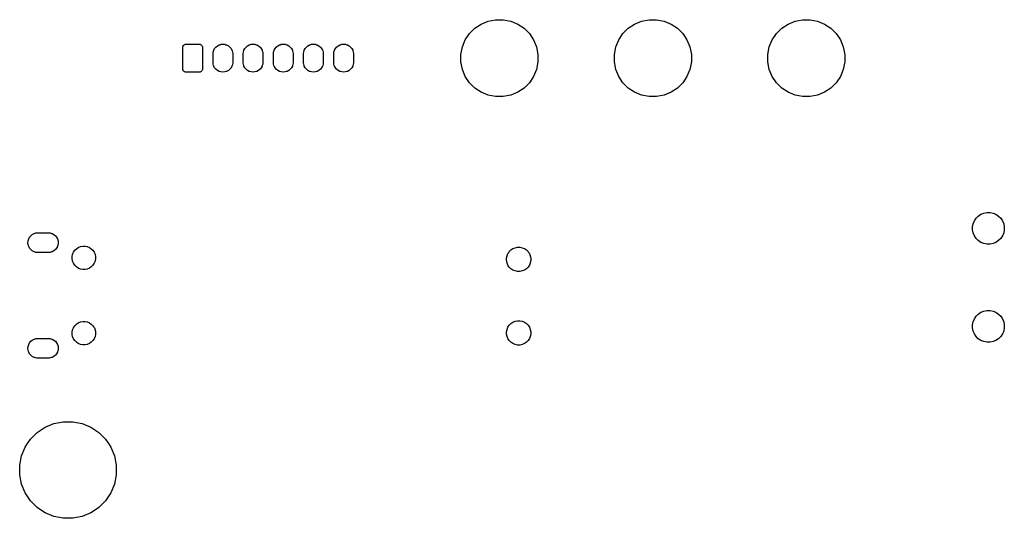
# Model space of a CAD drawing. Extents: x 0 to 140, y -76 to 0.
# Tile 1 of 3: x 0 to 65, y -76 to -43. Entities that reach past the tile are written whole.
import ezdxf

# ---------------------------------------------------------------- set-up
doc = ezdxf.new("R2010")
doc.units = 0
doc.header["$MEASUREMENT"] = 0
doc.layers.add('BLACK', color=7, linetype='CONTINUOUS')

msp = doc.modelspace()

# ---------------------------------------------------------------- linework, layer by layer
at = {"layer": 'BLACK', "linetype": 'CONTINUOUS'}
for p, q in [((30.1238, -43.7385), (30.5416, -43.4593)), ((30.5416, -43.4593), (31.0059, -43.267)), ((30.5416, -43.4593), (30.5416, -43.4593)), ((31.0059, -43.267), (31.4987, -43.169)), ((31.4987, -43.169), (32.0013, -43.169)), ((32.0013, -43.169), (32.4941, -43.267)), ((32.4941, -43.267), (32.9583, -43.4593)), ((32.9583, -43.4593), (32.9584, -43.4593)), ((32.9584, -43.4593), (33.3762, -43.7385)), ((40.2838, -43.7385), (40.7016, -43.4593)), ((40.7016, -43.4593), (40.7017, -43.4593)), ((40.7017, -43.4593), (41.1659, -43.267)), ((41.1659, -43.267), (41.6587, -43.169)), ((41.6587, -43.169), (42.1613, -43.169)), ((42.1613, -43.169), (42.6541, -43.267)), ((42.6541, -43.267), (43.1183, -43.4593)), ((43.1183, -43.4593), (43.1184, -43.4593)), ((43.1184, -43.4593), (43.5362, -43.7385)), ((50.4438, -43.7385), (50.8616, -43.4593)), ((50.8616, -43.4593), (51.3259, -43.267)), ((50.8616, -43.4593), (50.8616, -43.4593)), ((51.3259, -43.267), (51.8187, -43.169)), ((51.8187, -43.169), (52.3213, -43.169)), ((52.3213, -43.169), (52.8141, -43.267)), ((52.8141, -43.267), (53.2783, -43.4593)), ((53.2783, -43.4593), (53.2784, -43.4593)), ((53.2784, -43.4593), (53.6962, -43.7385)), ((29.4893, -44.5116), (29.7685, -44.0938)), ((29.7685, -44.0938), (30.1238, -43.7385)), ((33.3762, -43.7385), (33.7315, -44.0938)), ((33.7315, -44.0938), (34.0107, -44.5116)), ((39.6493, -44.5116), (39.9285, -44.0938)), ((39.9285, -44.0938), (40.2838, -43.7385)), ((43.5362, -43.7385), (43.8915, -44.0938)), ((43.8915, -44.0938), (44.1707, -44.5116)), ((49.8093, -44.5116), (50.0885, -44.0938)), ((50.0885, -44.0938), (50.4438, -43.7385)), ((53.6962, -43.7385), (54.0515, -44.0938)), ((54.0515, -44.0938), (54.3307, -44.5116)), ((10.779, -44.9985), (10.7834, -44.9538)), ((10.7834, -44.9538), (10.7947, -44.9167)), ((10.7947, -44.9167), (10.8129, -44.8825)), ((10.8129, -44.8825), (10.8375, -44.8525)), ((10.8375, -44.8525), (10.8675, -44.8279)), ((10.8675, -44.8279), (10.9017, -44.8097)), ((10.9017, -44.8097), (10.9388, -44.7984)), ((10.9388, -44.7984), (10.9835, -44.794)), ((10.9835, -44.794), (11.8765, -44.794)), ((11.8765, -44.794), (11.9212, -44.7984)), ((11.9212, -44.7984), (11.9583, -44.8097)), ((11.9583, -44.8097), (11.9925, -44.8279)), ((11.9925, -44.8279), (12.0225, -44.8525)), ((12.0225, -44.8525), (12.0471, -44.8825)), ((12.0471, -44.8825), (12.0653, -44.9167)), ((12.0653, -44.9167), (12.0766, -44.9538)), ((12.0766, -44.9538), (12.081, -44.9985)), ((12.8861, -45.0816), (12.9674, -44.9824)), ((12.9674, -44.9824), (13.0666, -44.9011)), ((13.0666, -44.9011), (13.1797, -44.8406)), ((13.1797, -44.8406), (13.2216, -44.8279)), ((13.2216, -44.8279), (13.3024, -44.8034)), ((13.3024, -44.8034), (13.43, -44.7909)), ((13.43, -44.7909), (13.5576, -44.8034)), ((13.5576, -44.8034), (13.6384, -44.8279)), ((13.6384, -44.8279), (13.6803, -44.8406)), ((13.6803, -44.8406), (13.7934, -44.9011)), ((13.7934, -44.9011), (13.8926, -44.9824)), ((13.8926, -44.9824), (13.9739, -45.0816)), ((14.8861, -45.0816), (14.9674, -44.9824)), ((14.9674, -44.9824), (15.0666, -44.9011)), ((15.0666, -44.9011), (15.1797, -44.8406)), ((15.1797, -44.8406), (15.2216, -44.8279)), ((15.2216, -44.8279), (15.3024, -44.8034)), ((15.3024, -44.8034), (15.43, -44.7909)), ((15.43, -44.7909), (15.5576, -44.8034)), ((15.5576, -44.8034), (15.6384, -44.8279)), ((15.6384, -44.8279), (15.6803, -44.8406)), ((15.6803, -44.8406), (15.7934, -44.9011)), ((15.7934, -44.9011), (15.8926, -44.9824)), ((15.8926, -44.9824), (15.9739, -45.0816)), ((16.8861, -45.0816), (16.9674, -44.9824)), ((16.9674, -44.9824), (17.0666, -44.9011)), ((17.0666, -44.9011), (17.1797, -44.8406)), ((17.1797, -44.8406), (17.2216, -44.8279)), ((17.2216, -44.8279), (17.3024, -44.8034)), ((17.3024, -44.8034), (17.43, -44.7909)), ((17.43, -44.7909), (17.5576, -44.8034)), ((17.5576, -44.8034), (17.6384, -44.8279)), ((17.6384, -44.8279), (17.6803, -44.8406)), ((17.6803, -44.8406), (17.7934, -44.9011)), ((17.7934, -44.9011), (17.8926, -44.9824)), ((17.8926, -44.9824), (17.9739, -45.0816)), ((18.8861, -45.0816), (18.9674, -44.9824)), ((18.9674, -44.9824), (19.0666, -44.9011)), ((19.0666, -44.9011), (19.1797, -44.8406)), ((19.1797, -44.8406), (19.2216, -44.8279)), ((19.2216, -44.8279), (19.3024, -44.8034)), ((19.3024, -44.8034), (19.43, -44.7909)), ((19.43, -44.7909), (19.5576, -44.8034)), ((19.5576, -44.8034), (19.6384, -44.8279)), ((19.6384, -44.8279), (19.6803, -44.8406)), ((19.6803, -44.8406), (19.7934, -44.9011)), ((19.7934, -44.9011), (19.8926, -44.9824)), ((19.8926, -44.9824), (19.9739, -45.0816)), ((20.8861, -45.0816), (20.9674, -44.9824)), ((20.9674, -44.9824), (21.0666, -44.9011)), ((21.0666, -44.9011), (21.1797, -44.8406)), ((21.1797, -44.8406), (21.2216, -44.8279)), ((21.2216, -44.8279), (21.3024, -44.8034)), ((21.3024, -44.8034), (21.43, -44.7909)), ((21.43, -44.7909), (21.5576, -44.8034)), ((21.5576, -44.8034), (21.6384, -44.8279)), ((21.6384, -44.8279), (21.6803, -44.8406)), ((21.6803, -44.8406), (21.7934, -44.9011)), ((21.7934, -44.9011), (21.8926, -44.9824)), ((21.8926, -44.9824), (21.9739, -45.0816)), ((29.199, -45.4687), (29.297, -44.9759)), ((29.297, -44.9759), (29.4893, -44.5116)), ((29.4893, -44.5116), (29.4893, -44.5116)), ((34.0107, -44.5116), (34.0107, -44.5116)), ((34.0107, -44.5116), (34.203, -44.9759)), ((34.203, -44.9759), (34.301, -45.4687)), ((39.359, -45.4687), (39.457, -44.9759)), ((39.457, -44.9759), (39.6493, -44.5116)), ((39.6493, -44.5116), (39.6493, -44.5116)), ((44.1707, -44.5116), (44.1707, -44.5116)), ((44.1707, -44.5116), (44.363, -44.9759)), ((44.363, -44.9759), (44.461, -45.4687)), ((49.519, -45.4687), (49.617, -44.9759)), ((49.617, -44.9759), (49.8093, -44.5116)), ((49.8093, -44.5116), (49.8093, -44.5116)), ((54.3307, -44.5116), (54.3307, -44.5116)), ((54.3307, -44.5116), (54.523, -44.9759)), ((54.523, -44.9759), (54.621, -45.4687)), ((10.779, -46.4415), (10.779, -44.9985)), ((12.081, -44.9985), (12.081, -46.4415)), ((12.779, -45.413), (12.7884, -45.3174)), ((12.779, -46.027), (12.779, -45.413)), ((12.7884, -45.3174), (12.8256, -45.1947)), ((12.8256, -45.1947), (12.8861, -45.0816)), ((12.8256, -45.1947), (12.8256, -45.1947)), ((13.9739, -45.0816), (14.0344, -45.1947)), ((14.0344, -45.1947), (14.044, -45.2266)), ((14.044, -45.2266), (14.0716, -45.3174)), ((14.0716, -45.3174), (14.081, -45.413)), ((14.081, -45.413), (14.081, -46.027)), ((14.779, -45.413), (14.7884, -45.3174)), ((14.779, -46.027), (14.779, -45.413)), ((14.7884, -45.3174), (14.8256, -45.1947)), ((14.8256, -45.1947), (14.8861, -45.0816)), ((14.8256, -45.1947), (14.8256, -45.1947)), ((15.9739, -45.0816), (16.0344, -45.1947)), ((16.0344, -45.1947), (16.044, -45.2266)), ((16.044, -45.2266), (16.0716, -45.3174)), ((16.0716, -45.3174), (16.081, -45.413)), ((16.081, -45.413), (16.081, -46.027)), ((16.779, -45.413), (16.7884, -45.3174)), ((16.779, -46.027), (16.779, -45.413)), ((16.7884, -45.3174), (16.8256, -45.1947)), ((16.8256, -45.1947), (16.8861, -45.0816)), ((16.8256, -45.1947), (16.8256, -45.1947)), ((17.9739, -45.0816), (18.0344, -45.1947)), ((18.0344, -45.1947), (18.044, -45.2266)), ((18.044, -45.2266), (18.0716, -45.3174)), ((18.0716, -45.3174), (18.081, -45.413)), ((18.081, -45.413), (18.081, -46.027)), ((18.779, -45.413), (18.7884, -45.3174)), ((18.779, -46.027), (18.779, -45.413)), ((18.7884, -45.3174), (18.8256, -45.1947)), ((18.8256, -45.1947), (18.8861, -45.0816)), ((18.8256, -45.1947), (18.8256, -45.1947)), ((19.9739, -45.0816), (20.0344, -45.1947)), ((20.0344, -45.1947), (20.044, -45.2266)), ((20.044, -45.2266), (20.0716, -45.3174)), ((20.0716, -45.3174), (20.081, -45.413)), ((20.081, -45.413), (20.081, -46.027)), ((20.779, -45.413), (20.7884, -45.3174)), ((20.779, -46.027), (20.779, -45.413)), ((20.7884, -45.3174), (20.8256, -45.1947)), ((20.8256, -45.1947), (20.8861, -45.0816)), ((20.8256, -45.1947), (20.8256, -45.1947)), ((21.9739, -45.0816), (22.0344, -45.1947)), ((22.0344, -45.1947), (22.044, -45.2266)), ((22.044, -45.2266), (22.0716, -45.3174)), ((22.0716, -45.3174), (22.081, -45.413)), ((22.081, -45.413), (22.081, -46.027)), ((29.199, -45.9713), (29.199, -45.4687)), ((34.301, -45.4687), (34.301, -45.9713)), ((39.359, -45.9713), (39.359, -45.4687)), ((44.461, -45.4687), (44.461, -45.9713)), ((49.519, -45.9713), (49.519, -45.4687)), ((54.621, -45.4687), (54.621, -45.9713)), ((12.7884, -46.1226), (12.779, -46.027)), ((12.8132, -46.2044), (12.7884, -46.1226)), ((12.8256, -46.2453), (12.8132, -46.2044)), ((12.8861, -46.3584), (12.8256, -46.2453)), ((12.8256, -46.2453), (12.8256, -46.2453)), ((14.0344, -46.2453), (13.9739, -46.3584)), ((14.044, -46.2134), (14.0344, -46.2453)), ((14.0716, -46.1226), (14.044, -46.2134)), ((14.081, -46.027), (14.0716, -46.1226)), ((14.7884, -46.1226), (14.779, -46.027)), ((14.8132, -46.2044), (14.7884, -46.1226)), ((14.8256, -46.2453), (14.8132, -46.2044)), ((14.8861, -46.3584), (14.8256, -46.2453)), ((14.8256, -46.2453), (14.8256, -46.2453)), ((16.0344, -46.2453), (15.9739, -46.3584)), ((16.044, -46.2134), (16.0344, -46.2453)), ((16.0716, -46.1226), (16.044, -46.2134)), ((16.081, -46.027), (16.0716, -46.1226)), ((16.7884, -46.1226), (16.779, -46.027)), ((16.8132, -46.2044), (16.7884, -46.1226)), ((16.8256, -46.2453), (16.8132, -46.2044)), ((16.8861, -46.3584), (16.8256, -46.2453)), ((16.8256, -46.2453), (16.8256, -46.2453)), ((18.0344, -46.2453), (17.9739, -46.3584)), ((18.044, -46.2134), (18.0344, -46.2453)), ((18.0716, -46.1226), (18.044, -46.2134)), ((18.081, -46.027), (18.0716, -46.1226)), ((18.7884, -46.1226), (18.779, -46.027)), ((18.8132, -46.2044), (18.7884, -46.1226)), ((18.8256, -46.2453), (18.8132, -46.2044)), ((18.8861, -46.3584), (18.8256, -46.2453)), ((18.8256, -46.2453), (18.8256, -46.2453)), ((20.0344, -46.2453), (19.9739, -46.3584)), ((20.044, -46.2134), (20.0344, -46.2453)), ((20.0716, -46.1226), (20.044, -46.2134)), ((20.081, -46.027), (20.0716, -46.1226)), ((20.7884, -46.1226), (20.779, -46.027)), ((20.8132, -46.2044), (20.7884, -46.1226)), ((20.8256, -46.2453), (20.8132, -46.2044)), ((20.8861, -46.3584), (20.8256, -46.2453)), ((20.8256, -46.2453), (20.8256, -46.2453)), ((22.0344, -46.2453), (21.9739, -46.3584)), ((22.044, -46.2134), (22.0344, -46.2453)), ((22.0716, -46.1226), (22.044, -46.2134)), ((22.081, -46.027), (22.0716, -46.1226)), ((29.297, -46.4641), (29.199, -45.9713)), ((34.301, -45.9713), (34.203, -46.4641)), ((39.457, -46.4641), (39.359, -45.9713)), ((44.461, -45.9713), (44.363, -46.4641)), ((49.617, -46.4641), (49.519, -45.9713)), ((54.621, -45.9713), (54.523, -46.4641)), ((10.7834, -46.4862), (10.779, -46.4415)), ((10.7947, -46.5233), (10.7834, -46.4862)), ((10.8129, -46.5575), (10.7947, -46.5233)), ((10.8375, -46.5875), (10.8129, -46.5575)), ((10.8675, -46.6121), (10.8375, -46.5875)), ((10.9017, -46.6303), (10.8675, -46.6121)), ((10.9388, -46.6416), (10.9017, -46.6303)), ((10.9835, -46.646), (10.9388, -46.6416)), ((11.8765, -46.646), (10.9835, -46.646)), ((11.9212, -46.6416), (11.8765, -46.646)), ((11.9583, -46.6303), (11.9212, -46.6416)), ((11.9925, -46.6121), (11.9583, -46.6303)), ((12.0225, -46.5875), (11.9925, -46.6121)), ((12.0471, -46.5575), (12.0225, -46.5875)), ((12.0653, -46.5233), (12.0471, -46.5575)), ((12.0766, -46.4862), (12.0653, -46.5233)), ((12.081, -46.4415), (12.0766, -46.4862)), ((12.9674, -46.4576), (12.8861, -46.3584)), ((12.8861, -46.3584), (12.8861, -46.3584)), ((13.0666, -46.5389), (12.9674, -46.4576)), ((13.1797, -46.5994), (13.0666, -46.5389)), ((13.2116, -46.609), (13.1797, -46.5994)), ((13.3024, -46.6366), (13.2116, -46.609)), ((13.43, -46.6491), (13.3024, -46.6366)), ((13.5576, -46.6366), (13.43, -46.6491)), ((13.6484, -46.609), (13.5576, -46.6366)), ((13.6803, -46.5994), (13.6484, -46.609)), ((13.7934, -46.5389), (13.6803, -46.5994)), ((13.8926, -46.4576), (13.7934, -46.5389)), ((13.9739, -46.3584), (13.8926, -46.4576)), ((14.9674, -46.4576), (14.8861, -46.3584)), ((14.8861, -46.3584), (14.8861, -46.3584)), ((15.0666, -46.5389), (14.9674, -46.4576)), ((15.1797, -46.5994), (15.0666, -46.5389)), ((15.2116, -46.609), (15.1797, -46.5994)), ((15.3024, -46.6366), (15.2116, -46.609)), ((15.43, -46.6491), (15.3024, -46.6366)), ((15.5576, -46.6366), (15.43, -46.6491)), ((15.6484, -46.609), (15.5576, -46.6366)), ((15.6803, -46.5994), (15.6484, -46.609)), ((15.7934, -46.5389), (15.6803, -46.5994)), ((15.8926, -46.4576), (15.7934, -46.5389)), ((15.9739, -46.3584), (15.8926, -46.4576)), ((16.9674, -46.4576), (16.8861, -46.3584)), ((16.8861, -46.3584), (16.8861, -46.3584)), ((17.0666, -46.5389), (16.9674, -46.4576)), ((17.1797, -46.5994), (17.0666, -46.5389)), ((17.2116, -46.609), (17.1797, -46.5994)), ((17.3024, -46.6366), (17.2116, -46.609)), ((17.43, -46.6491), (17.3024, -46.6366)), ((17.5576, -46.6366), (17.43, -46.6491)), ((17.6484, -46.609), (17.5576, -46.6366)), ((17.6803, -46.5994), (17.6484, -46.609)), ((17.7934, -46.5389), (17.6803, -46.5994)), ((17.8926, -46.4576), (17.7934, -46.5389)), ((17.9739, -46.3584), (17.8926, -46.4576)), ((18.9674, -46.4576), (18.8861, -46.3584)), ((18.8861, -46.3584), (18.8861, -46.3584)), ((19.0666, -46.5389), (18.9674, -46.4576)), ((19.1797, -46.5994), (19.0666, -46.5389)), ((19.2116, -46.609), (19.1797, -46.5994)), ((19.3024, -46.6366), (19.2116, -46.609)), ((19.43, -46.6491), (19.3024, -46.6366)), ((19.5576, -46.6366), (19.43, -46.6491)), ((19.6484, -46.609), (19.5576, -46.6366)), ((19.6803, -46.5994), (19.6484, -46.609)), ((19.7934, -46.5389), (19.6803, -46.5994)), ((19.8926, -46.4576), (19.7934, -46.5389)), ((19.9739, -46.3584), (19.8926, -46.4576)), ((20.9674, -46.4576), (20.8861, -46.3584)), ((20.8861, -46.3584), (20.8861, -46.3584)), ((21.0666, -46.5389), (20.9674, -46.4576)), ((21.1797, -46.5994), (21.0666, -46.5389)), ((21.2116, -46.609), (21.1797, -46.5994)), ((21.3024, -46.6366), (21.2116, -46.609)), ((21.43, -46.6491), (21.3024, -46.6366)), ((21.5576, -46.6366), (21.43, -46.6491)), ((21.6484, -46.609), (21.5576, -46.6366)), ((21.6803, -46.5994), (21.6484, -46.609)), ((21.7934, -46.5389), (21.6803, -46.5994)), ((21.8926, -46.4576), (21.7934, -46.5389)), ((21.9739, -46.3584), (21.8926, -46.4576)), ((29.4893, -46.9283), (29.297, -46.4641)), ((29.4893, -46.9284), (29.4893, -46.9283)), ((29.7685, -47.3462), (29.4893, -46.9284)), ((34.0107, -46.9284), (33.7315, -47.3462)), ((34.203, -46.4641), (34.0107, -46.9283)), ((34.0107, -46.9283), (34.0107, -46.9284)), ((39.6493, -46.9283), (39.457, -46.4641)), ((39.6493, -46.9284), (39.6493, -46.9283)), ((39.9285, -47.3462), (39.6493, -46.9284)), ((44.1707, -46.9284), (43.8915, -47.3462)), ((44.363, -46.4641), (44.1707, -46.9283)), ((44.1707, -46.9283), (44.1707, -46.9284)), ((49.8093, -46.9283), (49.617, -46.4641)), ((49.8093, -46.9284), (49.8093, -46.9283)), ((50.0885, -47.3462), (49.8093, -46.9284)), ((54.3307, -46.9284), (54.0515, -47.3462)), ((54.523, -46.4641), (54.3307, -46.9283)), ((54.3307, -46.9283), (54.3307, -46.9284)), ((30.1238, -47.7015), (29.7685, -47.3462)), ((33.7315, -47.3462), (33.3762, -47.7015)), ((40.2838, -47.7015), (39.9285, -47.3462)), ((43.8915, -47.3462), (43.5362, -47.7015)), ((50.4438, -47.7015), (50.0885, -47.3462)), ((54.0515, -47.3462), (53.6962, -47.7015)), ((30.5416, -47.9807), (30.1238, -47.7015)), ((31.0059, -48.173), (30.5416, -47.9807)), ((30.5416, -47.9807), (30.5416, -47.9807)), ((30.5416, -47.9807), (30.5416, -47.9807)), ((31.4987, -48.271), (31.0059, -48.173)), ((32.4941, -48.173), (32.0013, -48.271)), ((32.9583, -47.9807), (32.4941, -48.173)), ((32.9584, -47.9807), (32.9583, -47.9807)), ((33.3762, -47.7015), (32.9584, -47.9807)), ((32.9584, -47.9807), (32.9584, -47.9807)), ((40.7016, -47.9807), (40.2838, -47.7015)), ((40.7017, -47.9807), (40.7016, -47.9807)), ((40.7016, -47.9807), (40.7016, -47.9807)), ((41.1659, -48.173), (40.7017, -47.9807)), ((41.6587, -48.271), (41.1659, -48.173)), ((42.6541, -48.173), (42.1613, -48.271)), ((43.1183, -47.9807), (42.6541, -48.173)), ((43.1184, -47.9807), (43.1183, -47.9807)), ((43.5362, -47.7015), (43.1184, -47.9807)), ((43.1184, -47.9807), (43.1184, -47.9807)), ((50.8616, -47.9807), (50.4438, -47.7015)), ((51.3259, -48.173), (50.8616, -47.9807)), ((50.8616, -47.9807), (50.8616, -47.9807)), ((50.8616, -47.9807), (50.8616, -47.9807)), ((51.8187, -48.271), (51.3259, -48.173)), ((52.8141, -48.173), (52.3213, -48.271)), ((53.2783, -47.9807), (52.8141, -48.173)), ((53.2784, -47.9807), (53.2783, -47.9807)), ((53.6962, -47.7015), (53.2784, -47.9807)), ((53.2784, -47.9807), (53.2784, -47.9807)), ((32.0013, -48.271), (31.4987, -48.271)), ((42.1613, -48.271), (41.6587, -48.271)), ((52.3213, -48.271), (51.8187, -48.271)), ((63.465, -56.1836), (63.6372, -56.0686)), ((63.6372, -56.0686), (63.8284, -55.9894)), ((63.6372, -56.0686), (63.6372, -56.0686)), ((63.8284, -55.9894), (64.0315, -55.949)), ((64.0315, -55.949), (64.2385, -55.949)), ((64.2385, -55.949), (64.4416, -55.9894)), ((64.4416, -55.9894), (64.6328, -56.0686)), ((64.6328, -56.0686), (64.6328, -56.0686)), ((64.6328, -56.0686), (64.805, -56.1836)), ((63.084, -56.8965), (63.1244, -56.6934)), ((63.1244, -56.6934), (63.2036, -56.5022)), ((63.2036, -56.5022), (63.3186, -56.33)), ((63.3186, -56.33), (63.465, -56.1836)), ((64.805, -56.1836), (64.9514, -56.33)), ((64.9514, -56.33), (65.0664, -56.5022)), ((65.0664, -56.5022), (65.1456, -56.6934)), ((65.1456, -56.6934), (65.186, -56.8965)), ((0.81058, -57.4081), (0.92366, -57.3476)), ((0.92366, -57.3476), (0.9556, -57.338)), ((0.9556, -57.338), (1.04638, -57.3104)), ((1.04638, -57.3104), (1.11014, -57.3041)), ((1.11014, -57.3041), (1.14203, -57.301)), ((1.14203, -57.301), (1.90597, -57.301)), ((1.90597, -57.301), (1.93785, -57.3041)), ((1.93785, -57.3041), (2.00162, -57.3104)), ((2.00162, -57.3104), (2.0924, -57.338)), ((2.0924, -57.338), (2.12434, -57.3476)), ((2.12434, -57.3476), (2.23742, -57.4081)), ((63.084, -57.1035), (63.084, -56.8965)), ((63.1244, -57.3066), (63.084, -57.1035)), ((63.2036, -57.4978), (63.1244, -57.3066)), ((65.1456, -57.3066), (65.0664, -57.4978)), ((65.186, -57.1035), (65.1456, -57.3066)), ((65.186, -56.8965), (65.186, -57.1035)), ((0.51985, -57.952), (0.53242, -57.8244)), ((0.53242, -58.0796), (0.51985, -57.952)), ((0.53242, -57.8244), (0.56964, -57.7017)), ((0.56964, -57.7017), (0.56965, -57.7017)), ((0.56965, -57.7017), (0.63009, -57.5886)), ((0.63009, -57.5886), (0.71145, -57.4894)), ((0.71145, -57.4894), (0.81058, -57.4081)), ((2.23742, -57.4081), (2.33655, -57.4894)), ((2.33655, -57.4894), (2.41791, -57.5886)), ((2.41791, -57.5886), (2.47835, -57.7017)), ((2.47835, -57.7017), (2.47836, -57.7017)), ((2.47836, -57.7017), (2.51558, -57.8244)), ((2.51558, -57.8244), (2.52815, -57.952)), ((2.52815, -57.952), (2.51558, -58.0796)), ((63.3186, -57.67), (63.2036, -57.4978)), ((63.2036, -57.4978), (63.2036, -57.4978)), ((63.465, -57.8164), (63.3186, -57.67)), ((63.6372, -57.9314), (63.465, -57.8164)), ((63.8284, -58.0106), (63.6372, -57.9314)), ((63.6372, -57.9314), (63.6372, -57.9314)), ((63.6372, -57.9314), (63.6372, -57.9314)), ((64.0315, -58.051), (63.8284, -58.0106)), ((64.4416, -58.0106), (64.2385, -58.051)), ((64.6328, -57.9314), (64.4416, -58.0106)), ((64.805, -57.8164), (64.6328, -57.9314)), ((64.6328, -57.9314), (64.6328, -57.9314)), ((64.6328, -57.9314), (64.6328, -57.9314)), ((64.9514, -57.67), (64.805, -57.8164)), ((65.0664, -57.4978), (64.9514, -57.67)), ((65.0664, -57.4978), (65.0664, -57.4978)), ((0.55996, -58.1704), (0.53242, -58.0796)), ((0.56965, -58.2023), (0.55996, -58.1704)), ((0.63009, -58.3154), (0.56965, -58.2023)), ((0.71145, -58.4146), (0.63009, -58.3154)), ((0.81058, -58.4959), (0.71145, -58.4146)), ((0.92366, -58.5564), (0.81058, -58.4959)), ((0.9556, -58.566), (0.92366, -58.5564)), ((1.04638, -58.5936), (0.9556, -58.566)), ((1.11014, -58.5999), (1.04638, -58.5936)), ((1.14203, -58.603), (1.11014, -58.5999)), ((1.90597, -58.603), (1.14203, -58.603)), ((1.93785, -58.5999), (1.90597, -58.603)), ((2.00162, -58.5936), (1.93785, -58.5999)), ((2.0924, -58.566), (2.00162, -58.5936)), ((2.12434, -58.5564), (2.0924, -58.566)), ((2.23742, -58.4959), (2.12434, -58.5564)), ((2.33655, -58.4146), (2.23742, -58.4959)), ((2.41791, -58.3154), (2.33655, -58.4146)), ((2.47835, -58.2023), (2.41791, -58.3154)), ((2.48804, -58.1704), (2.47835, -58.2023)), ((2.51558, -58.0796), (2.48804, -58.1704)), ((3.47782, -58.7257), (3.49856, -58.6756)), ((3.49856, -58.6756), (3.53632, -58.5844)), ((3.53632, -58.5844), (3.62124, -58.4573)), ((3.53632, -58.5844), (3.53632, -58.5844)), ((3.62124, -58.4573), (3.72933, -58.3492)), ((3.72933, -58.3492), (3.85642, -58.2643)), ((3.85642, -58.2643), (3.85643, -58.2643)), ((3.85643, -58.2643), (3.99765, -58.2058)), ((3.99765, -58.2058), (4.14757, -58.176)), ((3.99765, -58.2058), (3.99765, -58.2058)), ((3.99765, -58.2058), (3.99765, -58.2058)), ((4.14757, -58.176), (4.30043, -58.176)), ((4.30043, -58.176), (4.45035, -58.2058)), ((4.45035, -58.2058), (4.45035, -58.2058)), ((4.45035, -58.2058), (4.45035, -58.2058)), ((4.45035, -58.2058), (4.59157, -58.2643)), ((4.59157, -58.2643), (4.59158, -58.2643)), ((4.59158, -58.2643), (4.71867, -58.3492)), ((4.71867, -58.3492), (4.82676, -58.4573)), ((4.82676, -58.4573), (4.91168, -58.5844)), ((4.91168, -58.5844), (4.91168, -58.5844)), ((4.91168, -58.5844), (4.94944, -58.6756)), ((4.94944, -58.6756), (4.97018, -58.7257)), ((32.2498, -58.8214), (32.3102, -58.6756)), ((32.3102, -58.6756), (32.365, -58.5936)), ((32.365, -58.5936), (32.3978, -58.5444)), ((32.3978, -58.5444), (32.5094, -58.4328)), ((32.5094, -58.4328), (32.6406, -58.3452)), ((32.6406, -58.3452), (32.7864, -58.2848)), ((32.6406, -58.3452), (32.6406, -58.3452)), ((32.7864, -58.2848), (32.9411, -58.254)), ((32.9411, -58.254), (33.0989, -58.254)), ((33.0989, -58.254), (33.2536, -58.2848)), ((33.2536, -58.2848), (33.3994, -58.3452)), ((33.3994, -58.3452), (33.3994, -58.3452)), ((33.3994, -58.3452), (33.5306, -58.4328)), ((33.5306, -58.4328), (33.6422, -58.5444)), ((33.6422, -58.5444), (33.675, -58.5936)), ((33.675, -58.5936), (33.7298, -58.6756)), ((33.7298, -58.6756), (33.7902, -58.8214)), ((64.2385, -58.051), (64.0315, -58.051)), ((3.448, -58.8756), (3.47782, -58.7257)), ((3.448, -59.0284), (3.448, -58.8756)), ((3.46898, -59.1339), (3.448, -59.0284)), ((3.47782, -59.1784), (3.46898, -59.1339)), ((3.53632, -59.3196), (3.47782, -59.1784)), ((3.62124, -59.4467), (3.53632, -59.3196)), ((3.53632, -59.3196), (3.53632, -59.3196)), ((4.91168, -59.3196), (4.82676, -59.4467)), ((4.97018, -59.1784), (4.91168, -59.3196)), ((4.91168, -59.3196), (4.91168, -59.3196)), ((4.97018, -58.7257), (5, -58.8756)), ((4.97902, -59.1339), (4.97018, -59.1784)), ((5, -59.0284), (4.97902, -59.1339)), ((5, -58.8756), (5, -59.0284)), ((32.219, -58.9761), (32.2498, -58.8214)), ((32.219, -59.1339), (32.219, -58.9761)), ((32.2498, -59.2886), (32.219, -59.1339)), ((32.2626, -59.3196), (32.2498, -59.2886)), ((32.3102, -59.4344), (32.2626, -59.3196)), ((33.7774, -59.3196), (33.7298, -59.4344)), ((33.7902, -59.2886), (33.7774, -59.3196)), ((33.7902, -58.8214), (33.821, -58.9761)), ((33.821, -59.1339), (33.7902, -59.2886)), ((33.821, -58.9761), (33.821, -59.1339)), ((3.72933, -59.5548), (3.62124, -59.4467)), ((3.85642, -59.6397), (3.72933, -59.5548)), ((3.85643, -59.6397), (3.85642, -59.6397)), ((3.99765, -59.6982), (3.85643, -59.6397)), ((4.14757, -59.728), (3.99765, -59.6982)), ((3.99765, -59.6982), (3.99765, -59.6982)), ((3.99765, -59.6982), (3.99765, -59.6982)), ((4.30043, -59.728), (4.14757, -59.728)), ((4.45035, -59.6982), (4.30043, -59.728)), ((4.59157, -59.6397), (4.45035, -59.6982)), ((4.45035, -59.6982), (4.45035, -59.6982)), ((4.45035, -59.6982), (4.45035, -59.6982)), ((4.59158, -59.6397), (4.59157, -59.6397)), ((4.71867, -59.5548), (4.59158, -59.6397)), ((4.82676, -59.4467), (4.71867, -59.5548)), ((32.3978, -59.5656), (32.3102, -59.4344)), ((32.5094, -59.6772), (32.3978, -59.5656)), ((32.6406, -59.7648), (32.5094, -59.6772)), ((32.7864, -59.8252), (32.6406, -59.7648)), ((32.6406, -59.7648), (32.6406, -59.7648)), ((32.6406, -59.7648), (32.6406, -59.7648)), ((32.9411, -59.856), (32.7864, -59.8252)), ((33.0989, -59.856), (32.9411, -59.856)), ((33.2536, -59.8252), (33.0989, -59.856)), ((33.3994, -59.7648), (33.2536, -59.8252)), ((33.5306, -59.6772), (33.3994, -59.7648)), ((33.3994, -59.7648), (33.3994, -59.7648)), ((33.3994, -59.7648), (33.3994, -59.7648)), ((33.6422, -59.5656), (33.5306, -59.6772)), ((33.7298, -59.4344), (33.6422, -59.5656)), ((63.465, -62.6836), (63.6372, -62.5686)), ((63.6372, -62.5686), (63.8284, -62.4894)), ((63.6372, -62.5686), (63.6372, -62.5686)), ((63.8284, -62.4894), (64.0315, -62.449)), ((64.0315, -62.449), (64.2385, -62.449)), ((64.2385, -62.449), (64.4416, -62.4894)), ((64.4416, -62.4894), (64.6328, -62.5686)), ((64.6328, -62.5686), (64.6328, -62.5686)), ((64.6328, -62.5686), (64.805, -62.6836)), ((3.85643, -63.2643), (3.99765, -63.2058)), ((3.99765, -63.2058), (4.14757, -63.176)), ((3.99765, -63.2058), (3.99765, -63.2058)), ((3.99765, -63.2058), (3.99765, -63.2058)), ((4.14757, -63.176), (4.30043, -63.176)), ((4.30043, -63.176), (4.45035, -63.2058)), ((4.45035, -63.2058), (4.45035, -63.2058)), ((4.45035, -63.2058), (4.45035, -63.2058)), ((4.45035, -63.2058), (4.59157, -63.2643)), ((32.5094, -63.3128), (32.6406, -63.2252)), ((32.6406, -63.2252), (32.7864, -63.1648)), ((32.6406, -63.2252), (32.6406, -63.2252)), ((32.7864, -63.1648), (32.9411, -63.134)), ((32.9411, -63.134), (33.0989, -63.134)), ((33.0989, -63.134), (33.2536, -63.1648)), ((33.2536, -63.1648), (33.3994, -63.2252)), ((33.3994, -63.2252), (33.3994, -63.2252)), ((33.3994, -63.2252), (33.5306, -63.3128)), ((63.084, -63.3965), (63.1244, -63.1934)), ((63.1244, -63.1934), (63.2036, -63.0022)), ((63.2036, -63.0022), (63.3186, -62.83)), ((63.3186, -62.83), (63.465, -62.6836)), ((64.805, -62.6836), (64.9514, -62.83)), ((64.9514, -62.83), (65.0664, -63.0022)), ((65.0664, -63.0022), (65.1456, -63.1934)), ((65.1456, -63.1934), (65.186, -63.3965)), ((3.448, -63.8756), (3.47782, -63.7257)), ((3.448, -64.0284), (3.448, -63.8756)), ((3.47782, -63.7257), (3.52841, -63.6035)), ((3.52841, -63.6035), (3.53632, -63.5844)), ((3.53632, -63.5844), (3.55559, -63.5556)), ((3.55559, -63.5556), (3.62124, -63.4573)), ((3.62124, -63.4573), (3.72933, -63.3492)), ((3.72933, -63.3492), (3.85642, -63.2643)), ((3.85642, -63.2643), (3.85643, -63.2643)), ((4.59157, -63.2643), (4.59158, -63.2643)), ((4.59158, -63.2643), (4.71867, -63.3492)), ((4.71867, -63.3492), (4.82676, -63.4573)), ((4.82676, -63.4573), (4.89241, -63.5556)), ((4.89241, -63.5556), (4.91168, -63.5844)), ((4.91168, -63.5844), (4.91959, -63.6035)), ((4.91959, -63.6035), (4.97018, -63.7257)), ((4.97018, -63.7257), (5, -63.8756)), ((5, -63.8756), (5, -64.0284)), ((32.219, -63.8561), (32.2498, -63.7014)), ((32.219, -64.0139), (32.219, -63.8561)), ((32.2498, -63.7014), (32.3102, -63.5556)), ((32.3102, -63.5556), (32.3978, -63.4244)), ((32.3102, -63.5556), (32.3102, -63.5556)), ((32.3978, -63.4244), (32.5094, -63.3128)), ((33.5306, -63.3128), (33.6422, -63.4244)), ((33.6422, -63.4244), (33.7298, -63.5556)), ((33.7298, -63.5556), (33.7298, -63.5556)), ((33.7298, -63.5556), (33.7902, -63.7014)), ((33.7902, -63.7014), (33.821, -63.8561)), ((33.821, -63.8561), (33.821, -64.0139)), ((63.084, -63.6035), (63.084, -63.3965)), ((63.1244, -63.8066), (63.084, -63.6035)), ((63.1449, -63.8561), (63.1244, -63.8066)), ((63.2036, -63.9978), (63.1449, -63.8561)), ((65.1251, -63.8561), (65.0664, -63.9978)), ((65.1456, -63.8066), (65.1251, -63.8561)), ((65.186, -63.6035), (65.1456, -63.8066)), ((65.186, -63.3965), (65.186, -63.6035)), ((0.63009, -64.5886), (0.71145, -64.4894)), ((0.71145, -64.4894), (0.81058, -64.4081)), ((0.81058, -64.4081), (0.92366, -64.3476)), ((0.92366, -64.3476), (0.9556, -64.338)), ((0.9556, -64.338), (1.04638, -64.3104)), ((1.04638, -64.3104), (1.11014, -64.3041)), ((1.11014, -64.3041), (1.14203, -64.301)), ((1.14203, -64.301), (1.90597, -64.301)), ((1.90597, -64.301), (1.93785, -64.3041)), ((1.93785, -64.3041), (2.00162, -64.3104)), ((2.00162, -64.3104), (2.0924, -64.338)), ((2.0924, -64.338), (2.12434, -64.3476)), ((2.12434, -64.3476), (2.23742, -64.4081)), ((2.23742, -64.4081), (2.33655, -64.4894)), ((2.33655, -64.4894), (2.41791, -64.5886)), ((3.47615, -64.17), (3.448, -64.0284)), ((3.47782, -64.1784), (3.47615, -64.17)), ((3.53632, -64.3196), (3.47782, -64.1784)), ((3.62124, -64.4467), (3.53632, -64.3196)), ((3.53632, -64.3196), (3.53632, -64.3196)), ((3.72933, -64.5548), (3.62124, -64.4467)), ((3.85642, -64.6397), (3.72933, -64.5548)), ((4.71867, -64.5548), (4.59158, -64.6397)), ((4.82676, -64.4467), (4.71867, -64.5548)), ((4.91168, -64.3196), (4.82676, -64.4467)), ((4.97018, -64.1784), (4.91168, -64.3196)), ((4.91168, -64.3196), (4.91168, -64.3196)), ((4.97185, -64.17), (4.97018, -64.1784)), ((5, -64.0284), (4.97185, -64.17)), ((32.2498, -64.1686), (32.219, -64.0139)), ((32.2538, -64.1784), (32.2498, -64.1686)), ((32.3102, -64.3144), (32.2538, -64.1784)), ((32.3978, -64.4456), (32.3102, -64.3144)), ((32.5094, -64.5572), (32.3978, -64.4456)), ((32.6406, -64.6448), (32.5094, -64.5572)), ((33.5306, -64.5572), (33.3994, -64.6448)), ((33.6422, -64.4456), (33.5306, -64.5572)), ((33.7298, -64.3144), (33.6422, -64.4456)), ((33.7862, -64.1784), (33.7298, -64.3144)), ((33.7902, -64.1686), (33.7862, -64.1784)), ((33.821, -64.0139), (33.7902, -64.1686)), ((63.3186, -64.17), (63.2036, -63.9978)), ((63.465, -64.3164), (63.3186, -64.17)), ((63.6372, -64.4314), (63.465, -64.3164)), ((63.8284, -64.5106), (63.6372, -64.4314)), ((63.6372, -64.4314), (63.6372, -64.4314)), ((63.6372, -64.4314), (63.6372, -64.4314)), ((64.0315, -64.551), (63.8284, -64.5106)), ((64.2385, -64.551), (64.0315, -64.551)), ((64.4416, -64.5106), (64.2385, -64.551)), ((64.6328, -64.4314), (64.4416, -64.5106)), ((64.805, -64.3164), (64.6328, -64.4314)), ((64.6328, -64.4314), (64.6328, -64.4314)), ((64.6328, -64.4314), (64.6328, -64.4314)), ((64.9514, -64.17), (64.805, -64.3164)), ((65.0664, -63.9978), (64.9514, -64.17)), ((0.51985, -64.952), (0.53242, -64.8244)), ((0.53242, -65.0796), (0.51985, -64.952)), ((0.53242, -64.8244), (0.56964, -64.7017)), ((0.55996, -65.1704), (0.53242, -65.0796)), ((0.56965, -65.2023), (0.55996, -65.1704)), ((0.56964, -64.7017), (0.56965, -64.7017)), ((0.56965, -64.7017), (0.63009, -64.5886)), ((0.63009, -65.3154), (0.56965, -65.2023)), ((2.41791, -64.5886), (2.47835, -64.7017)), ((2.47835, -65.2023), (2.41791, -65.3154)), ((2.47835, -64.7017), (2.47836, -64.7017)), ((2.48804, -65.1704), (2.47835, -65.2023)), ((2.47836, -64.7017), (2.51558, -64.8244)), ((2.51558, -65.0796), (2.48804, -65.1704)), ((2.51558, -64.8244), (2.52815, -64.952)), ((2.52815, -64.952), (2.51558, -65.0796)), ((3.85643, -64.6397), (3.85642, -64.6397)), ((3.99765, -64.6982), (3.85643, -64.6397)), ((4.14757, -64.728), (3.99765, -64.6982)), ((3.99765, -64.6982), (3.99765, -64.6982)), ((3.99765, -64.6982), (3.99765, -64.6982)), ((4.30043, -64.728), (4.14757, -64.728)), ((4.45035, -64.6982), (4.30043, -64.728)), ((4.59157, -64.6397), (4.45035, -64.6982)), ((4.45035, -64.6982), (4.45035, -64.6982)), ((4.45035, -64.6982), (4.45035, -64.6982)), ((4.59158, -64.6397), (4.59157, -64.6397)), ((32.7864, -64.7052), (32.6406, -64.6448)), ((32.6406, -64.6448), (32.6406, -64.6448)), ((32.6406, -64.6448), (32.6406, -64.6448)), ((32.9411, -64.736), (32.7864, -64.7052)), ((33.0989, -64.736), (32.9411, -64.736)), ((33.2536, -64.7052), (33.0989, -64.736)), ((33.3994, -64.6448), (33.2536, -64.7052)), ((33.3994, -64.6448), (33.3994, -64.6448)), ((33.3994, -64.6448), (33.3994, -64.6448)), ((0.71145, -65.4146), (0.63009, -65.3154)), ((0.81058, -65.4959), (0.71145, -65.4146)), ((0.92366, -65.5564), (0.81058, -65.4959)), ((0.9556, -65.566), (0.92366, -65.5564)), ((1.04638, -65.5936), (0.9556, -65.566)), ((1.11014, -65.5999), (1.04638, -65.5936)), ((1.14203, -65.603), (1.11014, -65.5999)), ((1.90597, -65.603), (1.14203, -65.603)), ((1.93785, -65.5999), (1.90597, -65.603)), ((2.00162, -65.5936), (1.93785, -65.5999)), ((2.0924, -65.566), (2.00162, -65.5936)), ((2.12434, -65.5564), (2.0924, -65.566)), ((2.23742, -65.4959), (2.12434, -65.5564)), ((2.33655, -65.4146), (2.23742, -65.4959)), ((2.41791, -65.3154), (2.33655, -65.4146)), ((1.13512, -70.5394), (1.65923, -70.1892)), ((1.65923, -70.1892), (2.2416, -69.948)), ((1.65923, -70.1892), (1.65923, -70.1892)), ((2.2416, -69.948), (2.85983, -69.825)), ((2.85983, -69.825), (3.49017, -69.825)), ((3.49017, -69.825), (4.1084, -69.948)), ((4.1084, -69.948), (4.69077, -70.1892)), ((4.69077, -70.1892), (4.69077, -70.1892)), ((4.69077, -70.1892), (5.21488, -70.5394)), ((0.4554, -71.3353), (0.6894, -70.9851)), ((0.6894, -70.9851), (1.13512, -70.5394)), ((5.21488, -70.5394), (5.6606, -70.9851)), ((5.6606, -70.9851), (5.8946, -71.3353)), ((0.09797, -72.0916), (0.3392, -71.5092)), ((0.3392, -71.5092), (0.4554, -71.3353)), ((5.8946, -71.3353), (6.0108, -71.5092)), ((6.0108, -71.5092), (6.25203, -72.0916)), ((-0.025, -72.7098), (0.09797, -72.0916)), ((6.25203, -72.0916), (6.375, -72.7098)), ((-0.025, -73.3402), (-0.025, -72.7098)), ((6.375, -72.7098), (6.375, -73.3402)), ((0.09797, -73.9584), (-0.025, -73.3402)), ((6.375, -73.3402), (6.25203, -73.9584)), ((0.3392, -74.5408), (0.09797, -73.9584)), ((6.25203, -73.9584), (6.0108, -74.5408)), ((0.6894, -75.0649), (0.3392, -74.5408)), ((0.3392, -74.5408), (0.3392, -74.5408)), ((6.0108, -74.5408), (5.6606, -75.0649)), ((6.0108, -74.5408), (6.0108, -74.5408)), ((1.13512, -75.5106), (0.6894, -75.0649)), ((1.48532, -75.7446), (1.13512, -75.5106)), ((5.21488, -75.5106), (4.86468, -75.7446)), ((5.6606, -75.0649), (5.21488, -75.5106)), ((1.65923, -75.8608), (1.48532, -75.7446)), ((2.2416, -76.102), (1.65923, -75.8608)), ((2.85983, -76.225), (2.2416, -76.102)), ((3.49017, -76.225), (2.85983, -76.225)), ((4.1084, -76.102), (3.49017, -76.225)), ((4.69077, -75.8608), (4.1084, -76.102)), ((4.86468, -75.7446), (4.69077, -75.8608))]:
    msp.add_line(p, q, dxfattribs=at)

doc.saveas('drawing.dxf')
